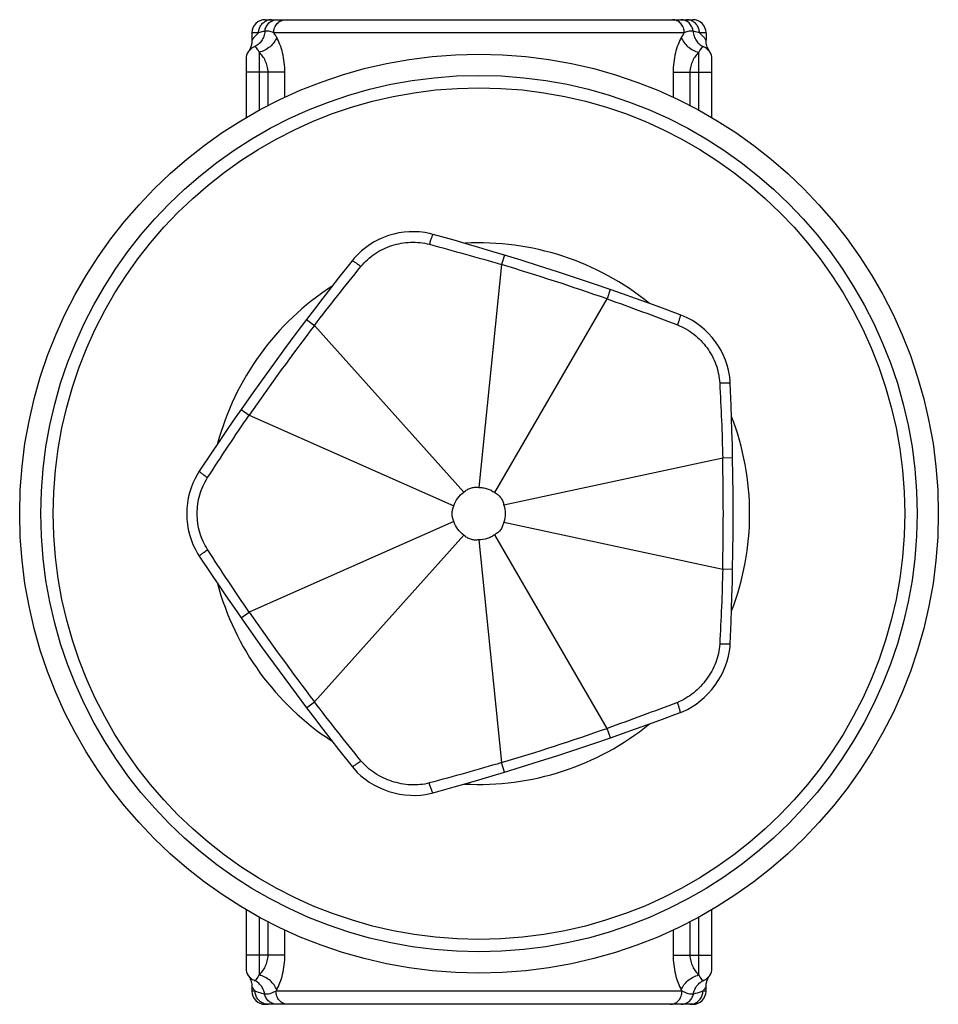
# Model space of a CAD drawing. Header units: millimetres. Extents: x 50 to 261, y 12 to 440.
# Tile 4 of 6: x 191 to 261, y 82 to 157. Entities that reach past the tile are written whole.
import ezdxf

# ---------------------------------------------------------------- set-up
doc = ezdxf.new("R2010")
doc.units = ezdxf.units.MM
doc.header["$LTSCALE"] = 23.1
doc.layers.get('0').update_dxf_attribs({"linetype": 'CONTINUOUS'})

msp = doc.modelspace()

# ---------------------------------------------------------------- linework, layer by layer
at = {"color": 7, "linetype": 'CONTINUOUS'}
for p, q in [((209.3, 157.111), (241.9, 157.111)), ((242.9, 156.111), (242.9, 155.542)), ((208.035, 154.691), (208.03, 154.683)), ((208.041, 154.699), (208.035, 154.691)), ((208.048, 154.709), (208.041, 154.699)), ((243.156, 154.704), (243.11, 154.777)), ((207.85, 154.111), (207.85, 149.636)), ((243.35, 149.643), (243.35, 154.111)), ((215.932, 138.753), (214.896, 137.44)), ((240.937, 134.635), (239.368, 135.214)), ((204.288, 116.245), (205.217, 114.853)), ((244.747, 109.581), (244.814, 111.252)), ((222.096, 98.215), (223.706, 98.669)), ((207.85, 89.328), (207.85, 84.861)), ((243.35, 84.861), (243.35, 89.336)), ((208.044, 84.268), (208.091, 84.194)), ((243.165, 84.28), (243.17, 84.288)), ((208.3, 83.43), (208.3, 83.111)), ((241.9, 82.111), (209.3, 82.111))]:
    msp.add_line(p, q, dxfattribs=at)
at = {"color": 9, "linetype": 'CONTINUOUS'}
for p, q in [((208.806, 156.111), (208.3, 156.111)), ((241.243, 156.111), (209.957, 156.111)), ((242.9, 156.111), (242.394, 156.111)), ((208.85, 154.625), (208.85, 150.212)), ((242.35, 150.203), (242.35, 154.625)), ((210.809, 153.111), (207.85, 153.111)), ((209.526, 150.562), (209.526, 153.111)), ((210.809, 151.195), (210.809, 153.111)), ((240.392, 153.111), (240.392, 151.193)), ((240.392, 153.111), (243.35, 153.111)), ((241.674, 153.111), (241.674, 150.569)), ((227.537, 139.177), (227.316, 138.455)), ((227.316, 138.455), (225.575, 121.486)), ((235.607, 136.554), (235.362, 135.841)), ((226.796, 121.089), (235.362, 135.841)), ((212.459, 134.278), (213.062, 133.823)), ((224.445, 121.118), (213.062, 133.823)), ((207.471, 127.413), (208.09, 126.979)), ((208.09, 126.979), (223.69, 120.08)), ((244.171, 123.715), (227.495, 120.127)), ((244.926, 123.729), (244.171, 123.715)), ((223.691, 118.891), (208.09, 111.992)), ((227.494, 118.844), (244.171, 115.256)), ((213.062, 105.148), (224.445, 117.853)), ((235.361, 103.131), (226.796, 117.882)), ((225.575, 117.486), (227.316, 100.517)), ((244.926, 115.243), (244.171, 115.256)), ((207.472, 111.559), (208.09, 111.992)), ((212.459, 104.694), (213.062, 105.148)), ((235.608, 102.417), (235.361, 103.131)), ((227.536, 99.795), (227.316, 100.517)), ((208.85, 88.769), (208.85, 84.347)), ((242.35, 84.347), (242.35, 88.76)), ((209.526, 85.861), (209.526, 88.402)), ((210.809, 85.861), (210.809, 87.778)), ((240.392, 87.776), (240.392, 85.861)), ((241.674, 88.41), (241.674, 85.861)), ((210.809, 85.861), (207.85, 85.861)), ((240.392, 85.861), (243.35, 85.861)), ((208.544, 83.111), (208.3, 83.111)), ((241.071, 83.111), (210.129, 83.111)), ((242.9, 83.111), (242.657, 83.111))]:
    msp.add_line(p, q, dxfattribs=at)
at = {"color": 7, "linetype": 'CONTINUOUS'}
for points in [[(208.3, 156.111), (208.3, 155.538), (208.3, 155.524), (208.3, 155.511), (208.3, 155.498), (208.299, 155.484), (208.299, 155.472), (208.298, 155.459), (208.297, 155.446), (208.296, 155.434), (208.295, 155.421), (208.294, 155.409), (208.293, 155.397), (208.292, 155.385), (208.291, 155.373), (208.289, 155.361), (208.288, 155.349), (208.286, 155.337), (208.285, 155.325), (208.283, 155.314), (208.281, 155.302), (208.279, 155.29), (208.277, 155.279), (208.275, 155.267), (208.273, 155.256), (208.271, 155.245), (208.268, 155.233), (208.266, 155.222), (208.263, 155.211), (208.261, 155.2), (208.258, 155.189), (208.255, 155.178), (208.253, 155.167), (208.25, 155.156), (208.247, 155.146), (208.244, 155.135), (208.241, 155.125), (208.238, 155.114), (208.235, 155.104), (208.232, 155.093), (208.228, 155.083), (208.225, 155.073), (208.222, 155.063), (208.218, 155.053), (208.215, 155.043), (208.211, 155.033), (208.208, 155.023), (208.204, 155.013), (208.2, 155.004), (208.197, 154.994), (208.193, 154.985), (208.189, 154.975), (208.185, 154.966), (208.181, 154.957), (208.178, 154.948), (208.174, 154.939), (208.17, 154.93), (208.166, 154.921), (208.162, 154.912), (208.158, 154.904), (208.154, 154.895), (208.15, 154.887), (208.146, 154.879), (208.142, 154.871), (208.138, 154.863), (208.134, 154.855), (208.13, 154.847), (208.126, 154.84), (208.122, 154.832), (208.118, 154.825), (208.114, 154.818), (208.11, 154.811), (208.106, 154.804), (208.102, 154.797), (208.098, 154.79), (208.094, 154.783), (208.09, 154.777), (208.086, 154.77), (208.083, 154.763), (208.079, 154.757), (208.075, 154.751), (208.071, 154.744), (208.067, 154.738), (208.063, 154.732), (208.059, 154.726), (208.055, 154.721), (208.052, 154.715), (208.048, 154.709)], [(243.11, 154.777), (243.066, 154.855), (243.026, 154.94), (242.991, 155.029), (242.96, 155.123), (242.935, 155.222), (242.916, 155.324), (242.904, 155.431), (242.9, 155.542)], [(222.097, 140.756), (221.838, 140.822), (221.463, 140.894), (221.078, 140.941), (220.686, 140.962), (220.289, 140.957), (219.891, 140.925), (219.493, 140.866), (219.098, 140.779), (218.709, 140.667), (218.329, 140.529), (217.96, 140.365), (217.604, 140.179), (217.264, 139.97), (216.941, 139.741), (216.638, 139.493), (216.355, 139.229), (216.096, 138.95), (215.932, 138.753)], [(227.537, 139.177), (226.587, 139.464), (225.581, 139.762), (224.618, 140.042), (223.698, 140.305), (222.097, 140.756)], [(235.607, 136.555), (234.332, 136.991), (232.957, 137.452), (231.579, 137.905), (230.198, 138.348), (228.815, 138.783), (227.537, 139.177)], [(214.896, 137.44), (214.306, 136.686), (213.692, 135.893), (213.054, 135.061), (212.459, 134.278)], [(239.368, 135.214), (238.469, 135.542), (237.525, 135.881), (236.536, 136.231), (235.607, 136.554)], [(212.459, 134.278), (211.65, 133.2), (210.787, 132.034), (209.93, 130.863), (209.082, 129.688), (208.241, 128.507), (207.471, 127.413)], [(244.747, 129.391), (244.73, 129.658), (244.682, 130.037), (244.608, 130.418), (244.507, 130.797), (244.379, 131.172), (244.226, 131.541), (244.047, 131.901), (243.843, 132.25), (243.616, 132.584), (243.367, 132.903), (243.098, 133.204), (242.81, 133.485), (242.506, 133.744), (242.189, 133.98), (241.859, 134.192), (241.52, 134.379), (241.175, 134.54), (240.937, 134.635)], [(244.926, 123.729), (244.905, 124.721), (244.878, 125.769), (244.847, 126.772), (244.813, 127.728), (244.747, 129.391)], [(207.472, 127.412), (206.905, 126.597), (206.311, 125.733), (205.747, 124.904), (205.212, 124.111), (204.288, 122.727)], [(244.926, 115.243), (244.947, 116.591), (244.96, 118.041), (244.965, 119.491), (244.96, 120.942), (244.947, 122.391), (244.926, 123.729)], [(204.288, 122.727), (204.146, 122.501), (203.961, 122.166), (203.797, 121.815), (203.656, 121.449), (203.539, 121.07), (203.446, 120.681), (203.38, 120.284), (203.34, 119.882), (203.327, 119.477), (203.341, 119.073), (203.382, 118.671), (203.449, 118.275), (203.543, 117.887), (203.661, 117.509), (203.803, 117.144), (203.967, 116.794), (204.151, 116.461), (204.288, 116.245)], [(205.217, 114.853), (205.752, 114.06), (206.316, 113.23), (206.91, 112.367), (207.472, 111.559)], [(244.814, 111.252), (244.847, 112.208), (244.878, 113.211), (244.905, 114.259), (244.926, 115.243)], [(207.471, 111.559), (208.247, 110.456), (209.088, 109.275), (209.937, 108.099), (210.793, 106.928), (211.656, 105.763), (212.459, 104.694)], [(240.938, 104.337), (241.156, 104.424), (241.484, 104.577), (241.813, 104.761), (242.14, 104.974), (242.46, 105.215), (242.769, 105.483), (243.064, 105.776), (243.341, 106.09), (243.599, 106.424), (243.835, 106.773), (244.047, 107.134), (244.232, 107.505), (244.39, 107.881), (244.519, 108.258), (244.619, 108.633), (244.69, 109.002), (244.733, 109.358), (244.747, 109.58)], [(212.459, 104.694), (213.06, 103.903), (213.698, 103.071), (214.312, 102.278), (214.902, 101.524), (215.932, 100.218)], [(235.608, 102.418), (236.545, 102.744), (237.534, 103.094), (238.478, 103.433), (239.377, 103.761), (240.938, 104.337)], [(227.537, 99.795), (228.831, 100.192), (230.218, 100.628), (231.6, 101.072), (232.977, 101.525), (234.348, 101.986), (235.608, 102.417)], [(215.932, 100.218), (216.081, 100.039), (216.327, 99.776), (216.602, 99.52), (216.904, 99.275), (217.232, 99.044), (217.582, 98.833), (217.952, 98.642), (218.337, 98.475), (218.735, 98.332), (219.14, 98.215), (219.55, 98.125), (219.961, 98.063), (220.368, 98.029), (220.768, 98.023), (221.156, 98.045), (221.529, 98.091), (221.881, 98.16), (222.096, 98.215)], [(223.706, 98.669), (224.626, 98.932), (225.589, 99.213), (226.595, 99.511), (227.536, 99.795)], [(208.091, 84.194), (208.134, 84.116), (208.174, 84.031), (208.21, 83.942), (208.241, 83.848), (208.266, 83.75), (208.284, 83.647), (208.296, 83.54), (208.3, 83.43)], [(242.9, 83.111), (242.9, 83.437), (242.9, 83.454), (242.901, 83.469), (242.901, 83.485), (242.902, 83.501), (242.903, 83.516), (242.904, 83.531), (242.905, 83.546), (242.906, 83.561), (242.907, 83.576), (242.909, 83.59), (242.91, 83.604), (242.912, 83.619), (242.914, 83.633), (242.916, 83.647), (242.918, 83.66), (242.92, 83.674), (242.923, 83.688), (242.925, 83.701), (242.928, 83.715), (242.93, 83.728), (242.933, 83.741), (242.936, 83.755), (242.939, 83.768), (242.942, 83.781), (242.945, 83.793), (242.948, 83.806), (242.951, 83.819), (242.955, 83.831), (242.958, 83.843), (242.962, 83.856), (242.966, 83.868), (242.969, 83.88), (242.973, 83.892), (242.977, 83.904), (242.981, 83.915), (242.985, 83.927), (242.989, 83.938), (242.993, 83.949), (242.997, 83.96), (243.001, 83.971), (243.006, 83.982), (243.01, 83.993), (243.014, 84.004), (243.019, 84.014), (243.023, 84.024), (243.027, 84.034), (243.032, 84.044), (243.036, 84.054), (243.041, 84.064), (243.045, 84.073), (243.05, 84.083), (243.054, 84.092), (243.059, 84.101), (243.063, 84.11), (243.068, 84.118), (243.072, 84.127), (243.077, 84.135), (243.081, 84.144), (243.086, 84.152), (243.09, 84.16), (243.095, 84.168), (243.099, 84.176), (243.104, 84.184), (243.108, 84.192), (243.113, 84.199), (243.117, 84.207), (243.122, 84.214), (243.126, 84.222), (243.131, 84.229), (243.135, 84.236), (243.14, 84.243), (243.144, 84.25), (243.148, 84.256), (243.153, 84.263), (243.157, 84.269), (243.161, 84.275), (243.165, 84.28)]]:
    msp.add_lwpolyline(points, dxfattribs=at)
msp.add_circle((225.6, 119.486), 35, dxfattribs=at)
at = {"color": 9, "linetype": 'CONTINUOUS'}
for radius in [33.38, 32.437]:
    msp.add_circle((225.6, 119.486), radius, dxfattribs=at)
at = {"color": 7, "linetype": 'CONTINUOUS'}
for centre, start, end in [((209.3, 156.111), 90, 180), ((241.9, 156.111), 0, 90), ((208.85, 154.111), 113.09629, 180), ((242.35, 154.111), 0, 66.90371), ((208.85, 84.861), 180, 246.90371), ((242.35, 84.861), 293.09629, 360), ((209.3, 83.111), 180, 270), ((241.9, 83.111), 270, 360)]:
    msp.add_arc(centre, 1, start, end, dxfattribs=at)
at = {"color": 9, "linetype": 'CONTINUOUS'}
for centre, radius, start, end in [((209.778, 156.163), 0.947, 90.0347, 113.12554), ((241.423, 156.163), 0.947, 66.87446, 89.96529), ((225.6, 119.486), 20.625, 50.93763, 93.0188), ((173.857, -39.762), 186.062, 70.6974, 73.30261), ((225.6, 119.486), 20.625, 122.93763, 165.0188), ((361.064, 21.065), 186.062, 142.6974, 145.30261), ((225.6, 119.486), 20.625, 338.93763, 21.0188), ((58.157, 119.486), 186.062, 358.6974, 1.30261), ((225.6, 119.486), 20.625, 194.93762, 237.01879), ((361.064, 217.906), 186.062, 214.6974, 217.30261), ((225.6, 119.486), 20.625, 266.93232, 309.02312), ((175.892, 272.47), 179.477, 286.64971, 289.35048), ((207.696, 84.563), 2.834, 329.16794, 331.50471), ((243.522, 84.573), 2.854, 208.5033, 210.82196), ((209.53, 83.087), 0.976, 252.91137, 264.28015), ((209.53, 83.083), 0.973, 264.29079, 269.99343), ((241.671, 83.083), 0.973, 270.00657, 275.70925), ((241.67, 83.087), 0.976, 275.71989, 287.08872)]:
    msp.add_arc(centre, radius, start, end, dxfattribs=at)
for points, knots in [([(208.806, 156.111), (208.806, 156.208), (208.834, 156.405), (208.958, 156.673), (209.151, 156.894), (209.318, 156.997), (209.406, 157.035)], [0, 0, 0, 0, 0.252407, 0.503614, 0.752861, 1, 1, 1, 1]), ([(209.282, 156.231), (209.296, 156.349), (209.364, 156.583), (209.578, 156.873), (209.878, 157.066), (210.11, 157.111), (210.224, 157.111)], [0, 0, 0, 0, 0.255974, 0.50814, 0.755646, 1, 1, 1, 1]), ([(209.957, 156.111), (209.957, 156.24), (210.002, 156.499), (210.169, 156.778), (210.354, 156.946), (210.512, 157.04), (210.683, 157.098), (210.802, 157.111), (210.861, 157.111)], [0, 0, 0, 0, 0.260803, 0.515043, 0.639161, 0.760968, 0.880977, 1, 1, 1, 1]), ([(241.243, 156.111), (241.243, 156.24), (241.198, 156.499), (241.031, 156.778), (240.846, 156.946), (240.689, 157.04), (240.518, 157.098), (240.398, 157.111), (240.339, 157.111)], [0, 0, 0, 0, 0.2608, 0.51504, 0.639158, 0.760966, 0.880975, 1, 1, 1, 1]), ([(241.918, 156.231), (241.905, 156.349), (241.836, 156.583), (241.622, 156.873), (241.323, 157.066), (241.091, 157.111), (240.976, 157.111)], [0, 0, 0, 0, 0.255976, 0.508142, 0.755648, 1, 1, 1, 1]), ([(242.394, 156.111), (242.394, 156.208), (242.366, 156.405), (242.243, 156.673), (242.049, 156.894), (241.883, 156.997), (241.795, 157.035)], [0, 0, 0, 0, 0.252407, 0.503614, 0.752861, 1, 1, 1, 1]), ([(208.806, 156.111), (208.766, 156.078), (208.691, 156.012), (208.589, 155.912), (208.503, 155.816), (208.442, 155.74), (208.4, 155.686), (208.374, 155.65), (208.352, 155.619), (208.334, 155.593), (208.32, 155.572), (208.31, 155.558), (208.305, 155.55), (208.302, 155.545), (208.301, 155.544), (208.3, 155.541), (208.3, 155.542)], [0, 0, 0, 0, 0.2035, 0.391285, 0.560748, 0.708747, 0.773403, 0.831054, 0.8811, 0.922937, 0.956107, 0.980249, 0.988822, 0.995002, 0.998743, 1, 1, 1, 1]), ([(209.282, 156.231), (209.273, 156.101), (209.222, 155.844), (209.049, 155.496), (208.79, 155.212), (208.573, 155.08), (208.458, 155.031)], [0, 0, 0, 0, 0.256089, 0.507582, 0.754986, 1, 1, 1, 1]), ([(209.282, 156.231), (209.238, 156.222), (209.078, 156.189), (208.919, 156.147), (208.806, 156.111)], [0, 0, 0, 0, 0.275169, 1, 1, 1, 1]), ([(209.957, 156.111), (209.897, 156.137), (209.779, 156.182), (209.603, 156.23), (209.437, 156.249), (209.331, 156.24), (209.282, 156.231)], [0, 0, 0, 0, 0.282614, 0.545877, 0.784119, 1, 1, 1, 1]), ([(210.187, 155.76), (210.169, 155.793), (210.1, 155.915), (210.021, 156.031), (209.957, 156.111)], [0, 0, 0, 0, 0.26812, 1, 1, 1, 1]), ([(241.243, 156.111), (241.223, 156.086), (241.138, 155.974), (241.065, 155.855), (241.014, 155.76)], [0, 0, 0, 0, 0.231722, 1, 1, 1, 1]), ([(241.918, 156.231), (241.869, 156.24), (241.763, 156.249), (241.598, 156.23), (241.422, 156.182), (241.304, 156.137), (241.243, 156.111)], [0, 0, 0, 0, 0.215887, 0.454107, 0.71738, 1, 1, 1, 1]), ([(242.394, 156.111), (242.359, 156.122), (242.202, 156.169), (242.043, 156.207), (241.918, 156.231)], [0, 0, 0, 0, 0.225367, 1, 1, 1, 1]), ([(241.918, 156.231), (241.927, 156.1), (241.978, 155.844), (242.152, 155.496), (242.41, 155.212), (242.628, 155.079), (242.742, 155.031)], [0, 0, 0, 0, 0.256089, 0.507582, 0.754987, 1, 1, 1, 1]), ([(242.9, 155.542), (242.9, 155.543), (242.896, 155.547), (242.891, 155.557), (242.881, 155.572), (242.867, 155.593), (242.849, 155.619), (242.817, 155.664), (242.768, 155.729), (242.697, 155.816), (242.611, 155.912), (242.509, 156.012), (242.434, 156.078), (242.394, 156.111)], [0, 0, 0, 0, 0.005, 0.019753, 0.043895, 0.077065, 0.118903, 0.168949, 0.291252, 0.43925, 0.608713, 0.796498, 1, 1, 1, 1]), ([(210.187, 155.76), (210.14, 155.628), (209.998, 155.368), (209.687, 155.038), (209.297, 154.777), (209.001, 154.663), (208.85, 154.625)], [0, 0, 0, 0, 0.231122, 0.48207, 0.742623, 1, 1, 1, 1]), ([(210.809, 153.111), (210.808, 153.603), (210.724, 154.323), (210.455, 155.199), (210.282, 155.586), (210.187, 155.76)], [0, 0, 0, 0, 0.538033, 0.782557, 1, 1, 1, 1]), ([(241.014, 155.76), (240.919, 155.586), (240.745, 155.199), (240.476, 154.323), (240.392, 153.603), (240.392, 153.111)], [0, 0, 0, 0, 0.217447, 0.461971, 1, 1, 1, 1]), ([(241.014, 155.76), (241.06, 155.628), (241.202, 155.368), (241.513, 155.038), (241.904, 154.777), (242.199, 154.663), (242.35, 154.625)], [0, 0, 0, 0, 0.231122, 0.482071, 0.742624, 1, 1, 1, 1]), ([(208.85, 154.625), (208.822, 154.694), (208.765, 154.813), (208.676, 154.941), (208.602, 155.006), (208.552, 155.034), (208.503, 155.043), (208.472, 155.036), (208.458, 155.031)], [0, 0, 0, 0, 0.367502, 0.64854, 0.757386, 0.847955, 0.925857, 1, 1, 1, 1]), ([(209.526, 153.111), (209.526, 153.265), (209.488, 153.569), (209.334, 153.984), (209.117, 154.337), (208.941, 154.537), (208.85, 154.625)], [0, 0, 0, 0, 0.272596, 0.533138, 0.776036, 1, 1, 1, 1]), ([(242.35, 154.625), (242.259, 154.537), (242.084, 154.337), (241.866, 153.984), (241.712, 153.569), (241.674, 153.265), (241.674, 153.111)], [0, 0, 0, 0, 0.223965, 0.466864, 0.727403, 1, 1, 1, 1]), ([(242.742, 155.031), (242.729, 155.036), (242.697, 155.043), (242.648, 155.034), (242.598, 155.006), (242.525, 154.941), (242.436, 154.813), (242.379, 154.694), (242.35, 154.625)], [0, 0, 0, 0, 0.074144, 0.152048, 0.242614, 0.351455, 0.632501, 1, 1, 1, 1]), ([(222.097, 140.756), (222.095, 140.757), (222.088, 140.753), (222.075, 140.737), (222.055, 140.698), (222.027, 140.633), (221.992, 140.543), (221.953, 140.431), (221.91, 140.301), (221.864, 140.156), (221.834, 140.054), (221.818, 140.002)], [0, 0, 0, 0, 0.008381, 0.023636, 0.079123, 0.16794, 0.287917, 0.435712, 0.607029, 0.797061, 1, 1, 1, 1]), ([(216.601, 138.307), (216.903, 138.68), (217.629, 139.336), (218.944, 139.972), (220.381, 140.23), (221.354, 140.127), (221.818, 140.002)], [0, 0, 0, 0, 0.249827, 0.5, 0.750173, 1, 1, 1, 1]), ([(221.818, 140.002), (222.737, 139.754), (224.574, 139.255), (226.404, 138.728), (227.316, 138.455)], [0, 0, 0, 0, 0.49976, 1, 1, 1, 1]), ([(215.932, 138.753), (215.933, 138.755), (215.941, 138.756), (215.961, 138.75), (216, 138.731), (216.061, 138.695), (216.142, 138.642), (216.239, 138.575), (216.351, 138.495), (216.473, 138.404), (216.558, 138.34), (216.601, 138.307)], [0, 0, 0, 0, 0.008353, 0.023601, 0.079095, 0.167916, 0.287896, 0.435694, 0.607015, 0.797054, 1, 1, 1, 1]), ([(213.062, 133.823), (213.64, 134.58), (214.81, 136.083), (216.003, 137.566), (216.601, 138.307)], [0, 0, 0, 0, 0.500239, 1, 1, 1, 1]), ([(235.362, 135.84), (236.26, 135.525), (238.051, 134.877), (239.83, 134.2), (240.719, 133.86)], [0, 0, 0, 0, 0.500239, 1, 1, 1, 1]), ([(240.937, 134.635), (240.939, 134.634), (240.943, 134.627), (240.943, 134.606), (240.937, 134.563), (240.921, 134.494), (240.896, 134.401), (240.863, 134.287), (240.821, 134.156), (240.772, 134.012), (240.738, 133.912), (240.719, 133.86)], [0, 0, 0, 0, 0.008349, 0.023596, 0.07909, 0.167912, 0.287892, 0.43569, 0.607013, 0.797053, 1, 1, 1, 1]), ([(240.719, 133.86), (241.168, 133.689), (242.016, 133.2), (243.028, 132.147), (243.716, 130.86), (243.919, 129.903), (243.943, 129.423)], [0, 0, 0, 0, 0.249827, 0.5, 0.750173, 1, 1, 1, 1]), ([(244.747, 129.391), (244.747, 129.393), (244.742, 129.398), (244.722, 129.405), (244.679, 129.413), (244.608, 129.419), (244.512, 129.424), (244.394, 129.427), (244.256, 129.428), (244.104, 129.427), (243.998, 129.424), (243.943, 129.423)], [0, 0, 0, 0, 0.008386, 0.023644, 0.079132, 0.167948, 0.287925, 0.435718, 0.607033, 0.797064, 1, 1, 1, 1]), ([(243.943, 129.423), (243.992, 128.472), (244.085, 126.571), (244.149, 124.668), (244.171, 123.715)], [0, 0, 0, 0, 0.49976, 1, 1, 1, 1]), ([(204.92, 122.229), (205.439, 123.026), (206.481, 124.619), (207.548, 126.196), (208.09, 126.979)], [0, 0, 0, 0, 0.49976, 1, 1, 1, 1]), ([(204.288, 122.727), (204.287, 122.725), (204.288, 122.718), (204.3, 122.7), (204.33, 122.669), (204.384, 122.622), (204.459, 122.562), (204.553, 122.49), (204.663, 122.408), (204.787, 122.32), (204.874, 122.26), (204.92, 122.229)], [0, 0, 0, 0, 0.008372, 0.023624, 0.079109, 0.167926, 0.287905, 0.435702, 0.607021, 0.797058, 1, 1, 1, 1]), ([(204.92, 116.743), (204.658, 117.145), (204.258, 118.039), (204.06, 119.486), (204.258, 120.932), (204.658, 121.826), (204.92, 122.229)], [0, 0, 0, 0, 0.249827, 0.499999, 0.750171, 1, 1, 1, 1]), ([(224.445, 121.118), (224.483, 121.153), (224.56, 121.221), (224.727, 121.341), (224.916, 121.427), (225.115, 121.479), (225.268, 121.501), (225.422, 121.501), (225.524, 121.491), (225.575, 121.486)], [0, 0, 0, 0, 0.125072, 0.250003, 0.499796, 0.624877, 0.750011, 0.874946, 1, 1, 1, 1]), ([(223.69, 120.08), (223.755, 120.287), (223.953, 120.682), (224.268, 120.993), (224.445, 121.118)], [0, 0, 0, 0, 0.500008, 1, 1, 1, 1]), ([(225.575, 121.486), (225.684, 121.487), (225.902, 121.472), (226.221, 121.396), (226.523, 121.27), (226.708, 121.154), (226.796, 121.089)], [0, 0, 0, 0, 0.250003, 0.5, 0.749997, 1, 1, 1, 1]), ([(226.796, 121.089), (226.84, 121.064), (226.929, 121.012), (227.054, 120.92), (227.164, 120.813), (227.295, 120.654), (227.398, 120.473), (227.462, 120.278), (227.484, 120.178), (227.495, 120.127)], [0, 0, 0, 0, 0.125057, 0.249991, 0.375126, 0.500211, 0.75, 0.874932, 1, 1, 1, 1]), ([(223.691, 118.891), (223.67, 118.938), (223.629, 119.032), (223.581, 119.179), (223.555, 119.331), (223.544, 119.485), (223.553, 119.639), (223.59, 119.789), (223.638, 119.935), (223.673, 120.032), (223.69, 120.08)], [0, 0, 0, 0, 0.125056, 0.249855, 0.374901, 0.500258, 0.62507, 0.750014, 0.875141, 1, 1, 1, 1]), ([(227.495, 120.127), (227.564, 119.922), (227.636, 119.486), (227.564, 119.049), (227.494, 118.844)], [0, 0, 0, 0, 0.500004, 1, 1, 1, 1]), ([(224.445, 117.853), (224.268, 117.978), (223.954, 118.289), (223.755, 118.684), (223.691, 118.891)], [0, 0, 0, 0, 0.499994, 1, 1, 1, 1]), ([(227.494, 118.844), (227.48, 118.795), (227.452, 118.696), (227.405, 118.55), (227.346, 118.407), (227.263, 118.277), (227.164, 118.159), (227.053, 118.051), (226.929, 117.96), (226.84, 117.908), (226.796, 117.882)], [0, 0, 0, 0, 0.124861, 0.249978, 0.374957, 0.499753, 0.625089, 0.750159, 0.874957, 1, 1, 1, 1]), ([(225.575, 117.486), (225.524, 117.481), (225.422, 117.471), (225.216, 117.471), (224.963, 117.523), (224.727, 117.63), (224.56, 117.751), (224.483, 117.819), (224.445, 117.853)], [0, 0, 0, 0, 0.125116, 0.250111, 0.5, 0.749889, 0.874884, 1, 1, 1, 1]), ([(226.796, 117.882), (226.709, 117.817), (226.523, 117.701), (226.121, 117.534), (225.792, 117.482), (225.575, 117.486)], [0, 0, 0, 0, 0.250429, 0.500864, 1, 1, 1, 1]), ([(204.288, 116.245), (204.287, 116.247), (204.288, 116.254), (204.3, 116.271), (204.33, 116.302), (204.384, 116.349), (204.459, 116.41), (204.553, 116.482), (204.663, 116.563), (204.787, 116.651), (204.875, 116.712), (204.92, 116.743)], [0, 0, 0, 0, 0.008351, 0.023599, 0.079093, 0.167915, 0.287894, 0.435692, 0.607014, 0.797054, 1, 1, 1, 1]), ([(208.09, 111.992), (207.548, 112.775), (206.481, 114.352), (205.439, 115.945), (204.92, 116.743)], [0, 0, 0, 0, 0.500239, 1, 1, 1, 1]), ([(244.171, 115.256), (244.149, 114.304), (244.085, 112.4), (243.992, 110.498), (243.943, 109.548)], [0, 0, 0, 0, 0.50024, 1, 1, 1, 1]), ([(243.943, 109.548), (243.919, 109.07), (243.753, 108.354), (243.345, 107.485), (242.958, 106.875), (242.497, 106.317), (241.796, 105.661), (241.167, 105.282), (240.72, 105.111)], [0, 0, 0, 0, 0.24947, 0.374716, 0.499998, 0.62528, 0.750526, 1, 1, 1, 1]), ([(244.747, 109.58), (244.747, 109.578), (244.742, 109.573), (244.722, 109.566), (244.679, 109.558), (244.608, 109.551), (244.512, 109.546), (244.394, 109.543), (244.256, 109.543), (244.104, 109.544), (243.998, 109.546), (243.943, 109.548)], [0, 0, 0, 0, 0.008288, 0.023526, 0.079048, 0.167886, 0.28787, 0.435672, 0.607, 0.797046, 1, 1, 1, 1]), ([(216.602, 100.664), (216.004, 101.405), (214.81, 102.888), (213.64, 104.391), (213.062, 105.148)], [0, 0, 0, 0, 0.49976, 1, 1, 1, 1]), ([(240.72, 105.111), (239.831, 104.771), (238.05, 104.096), (236.26, 103.447), (235.361, 103.131)], [0, 0, 0, 0, 0.49976, 1, 1, 1, 1]), ([(240.938, 104.337), (240.94, 104.338), (240.943, 104.344), (240.944, 104.365), (240.938, 104.409), (240.922, 104.478), (240.897, 104.571), (240.863, 104.684), (240.821, 104.815), (240.773, 104.96), (240.738, 105.06), (240.72, 105.111)], [0, 0, 0, 0, 0.008365, 0.023616, 0.079106, 0.167926, 0.287905, 0.435702, 0.607021, 0.797057, 1, 1, 1, 1]), ([(215.932, 100.218), (215.934, 100.216), (215.941, 100.215), (215.961, 100.221), (216, 100.24), (216.061, 100.276), (216.142, 100.329), (216.24, 100.396), (216.351, 100.476), (216.474, 100.567), (216.558, 100.631), (216.602, 100.664)], [0, 0, 0, 0, 0.00846, 0.023739, 0.07922, 0.168028, 0.287998, 0.43578, 0.607079, 0.797088, 1, 1, 1, 1]), ([(221.817, 98.969), (221.355, 98.845), (220.623, 98.781), (219.67, 98.9), (218.97, 99.08), (218.297, 99.346), (217.457, 99.81), (216.902, 100.292), (216.602, 100.664)], [0, 0, 0, 0, 0.249478, 0.374718, 0.499999, 0.62528, 0.75052, 1, 1, 1, 1]), ([(227.316, 100.517), (226.403, 100.244), (224.573, 99.717), (222.736, 99.217), (221.817, 98.969)], [0, 0, 0, 0, 0.50024, 1, 1, 1, 1]), ([(222.096, 98.215), (222.094, 98.214), (222.087, 98.218), (222.074, 98.234), (222.054, 98.273), (222.026, 98.338), (221.991, 98.428), (221.952, 98.54), (221.909, 98.67), (221.863, 98.815), (221.833, 98.917), (221.817, 98.969)], [0, 0, 0, 0, 0.008368, 0.023619, 0.079106, 0.167923, 0.287902, 0.4357, 0.60702, 0.797057, 1, 1, 1, 1]), ([(208.85, 84.347), (208.941, 84.435), (209.117, 84.635), (209.334, 84.988), (209.488, 85.403), (209.526, 85.706), (209.526, 85.861)], [0, 0, 0, 0, 0.223964, 0.466862, 0.727404, 1, 1, 1, 1]), ([(210.187, 83.211), (210.282, 83.386), (210.455, 83.773), (210.724, 84.648), (210.809, 85.369), (210.809, 85.861)], [0, 0, 0, 0, 0.217441, 0.461969, 1, 1, 1, 1]), ([(240.392, 85.861), (240.392, 85.369), (240.476, 84.648), (240.745, 83.773), (240.919, 83.386), (241.014, 83.211)], [0, 0, 0, 0, 0.538029, 0.782554, 1, 1, 1, 1]), ([(241.674, 85.861), (241.674, 85.706), (241.712, 85.403), (241.866, 84.988), (242.084, 84.635), (242.259, 84.435), (242.35, 84.347)], [0, 0, 0, 0, 0.272596, 0.53314, 0.776036, 1, 1, 1, 1]), ([(208.458, 83.941), (208.472, 83.935), (208.503, 83.928), (208.552, 83.938), (208.602, 83.965), (208.676, 84.031), (208.765, 84.158), (208.822, 84.278), (208.85, 84.347)], [0, 0, 0, 0, 0.074143, 0.152043, 0.242611, 0.351457, 0.632497, 1, 1, 1, 1]), ([(210.187, 83.211), (210.141, 83.343), (209.998, 83.604), (209.687, 83.933), (209.297, 84.194), (209.001, 84.309), (208.85, 84.347)], [0, 0, 0, 0, 0.231122, 0.482071, 0.742624, 1, 1, 1, 1]), ([(241.014, 83.211), (241.06, 83.343), (241.202, 83.604), (241.514, 83.933), (241.904, 84.194), (242.199, 84.309), (242.35, 84.347)], [0, 0, 0, 0, 0.231122, 0.482071, 0.742623, 1, 1, 1, 1]), ([(242.35, 84.347), (242.379, 84.278), (242.436, 84.158), (242.525, 84.031), (242.598, 83.965), (242.648, 83.938), (242.697, 83.928), (242.729, 83.935), (242.742, 83.941)], [0, 0, 0, 0, 0.367499, 0.648548, 0.757394, 0.847961, 0.925858, 1, 1, 1, 1]), ([(208.3, 83.43), (208.3, 83.429), (208.302, 83.427), (208.305, 83.423), (208.31, 83.415), (208.316, 83.405), (208.325, 83.392), (208.34, 83.369), (208.364, 83.335), (208.398, 83.288), (208.44, 83.234), (208.489, 83.173), (208.525, 83.132), (208.544, 83.111)], [0, 0, 0, 0, 0.004406, 0.017622, 0.039646, 0.070396, 0.109568, 0.156825, 0.274254, 0.420044, 0.591455, 0.785673, 1, 1, 1, 1]), ([(209.264, 82.891), (209.245, 83.006), (209.179, 83.232), (209.002, 83.534), (208.759, 83.78), (208.562, 83.897), (208.458, 83.941)], [0, 0, 0, 0, 0.255379, 0.506577, 0.754276, 1, 1, 1, 1]), ([(241.936, 82.891), (241.956, 83.006), (242.022, 83.232), (242.198, 83.534), (242.441, 83.78), (242.639, 83.897), (242.742, 83.941)], [0, 0, 0, 0, 0.255379, 0.506577, 0.754276, 1, 1, 1, 1]), ([(242.657, 83.111), (242.676, 83.132), (242.712, 83.173), (242.761, 83.234), (242.802, 83.288), (242.837, 83.335), (242.86, 83.369), (242.875, 83.392), (242.884, 83.405), (242.891, 83.415), (242.896, 83.424), (242.898, 83.426), (242.9, 83.43), (242.9, 83.43)], [0, 0, 0, 0, 0.214326, 0.408543, 0.579955, 0.725747, 0.843181, 0.890439, 0.929611, 0.960361, 0.982383, 0.995596, 1, 1, 1, 1]), ([(209.243, 82.154), (209.143, 82.185), (208.951, 82.28), (208.724, 82.505), (208.577, 82.792), (208.544, 83.005), (208.544, 83.111)], [0, 0, 0, 0, 0.248513, 0.498082, 0.748704, 1, 1, 1, 1]), ([(209.264, 82.891), (209.19, 82.905), (208.945, 82.961), (208.705, 83.041), (208.544, 83.111)], [0, 0, 0, 0, 0.301766, 1, 1, 1, 1]), ([(210.129, 83.111), (210.052, 83.071), (209.898, 82.999), (209.672, 82.915), (209.46, 82.872), (209.324, 82.878), (209.264, 82.891)], [0, 0, 0, 0, 0.288699, 0.559664, 0.796913, 1, 1, 1, 1]), ([(210.194, 82.111), (210.088, 82.111), (209.871, 82.149), (209.586, 82.317), (209.37, 82.572), (209.288, 82.782), (209.264, 82.891)], [0, 0, 0, 0, 0.245278, 0.493073, 0.744763, 1, 1, 1, 1]), ([(211.024, 82.111), (210.907, 82.111), (210.666, 82.165), (210.369, 82.392), (210.174, 82.723), (210.129, 82.981), (210.129, 83.111)], [0, 0, 0, 0, 0.236986, 0.481795, 0.737261, 1, 1, 1, 1]), ([(240.177, 82.111), (240.294, 82.111), (240.534, 82.165), (240.831, 82.392), (241.026, 82.723), (241.071, 82.981), (241.071, 83.111)], [0, 0, 0, 0, 0.236982, 0.48179, 0.737257, 1, 1, 1, 1]), ([(241.006, 82.111), (241.113, 82.111), (241.329, 82.149), (241.615, 82.317), (241.831, 82.572), (241.913, 82.782), (241.936, 82.891)], [0, 0, 0, 0, 0.245278, 0.493073, 0.744763, 1, 1, 1, 1]), ([(241.936, 82.891), (241.876, 82.878), (241.741, 82.872), (241.529, 82.915), (241.302, 82.999), (241.149, 83.071), (241.071, 83.111)], [0, 0, 0, 0, 0.203084, 0.44032, 0.711296, 1, 1, 1, 1]), ([(242.657, 83.111), (242.611, 83.091), (242.378, 82.996), (242.134, 82.929), (241.936, 82.891)], [0, 0, 0, 0, 0.199217, 1, 1, 1, 1]), ([(241.957, 82.154), (242.057, 82.185), (242.249, 82.28), (242.477, 82.505), (242.623, 82.792), (242.657, 83.005), (242.657, 83.111)], [0, 0, 0, 0, 0.248513, 0.498082, 0.748704, 1, 1, 1, 1])]:
    msp.add_open_spline(points, degree=3, knots=knots, dxfattribs=at)

doc.saveas('drawing.dxf')
